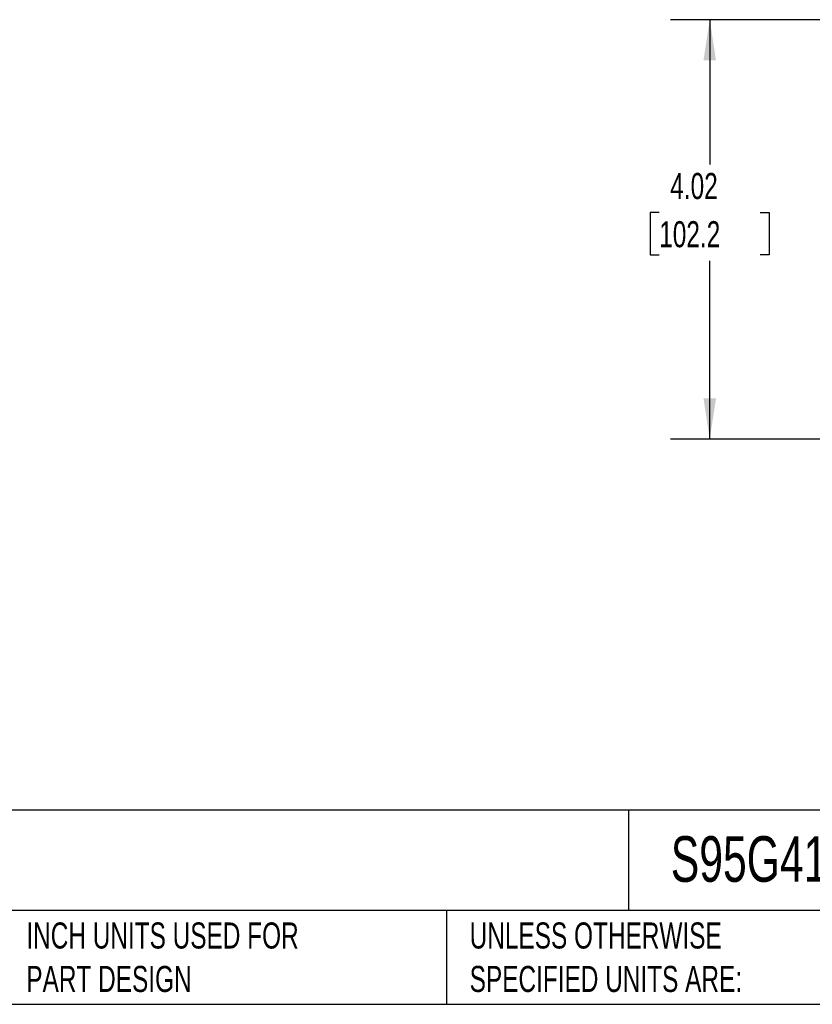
# Model space of a CAD drawing. Header units: inches. Extents: x 0.7 to 32.2, y 0.7 to 24.8.
# Tile 6 of 13: x 12.6 to 20.2, y 0.7 to 10.2. Entities that reach past the tile are written whole.
import ezdxf

# ---------------------------------------------------------------- set-up
doc = ezdxf.new("R2010")
doc.units = ezdxf.units.IN
doc.header["$LTSCALE"] = 3
doc.header["$MEASUREMENT"] = 0
doc.linetypes.add('SLD-Solid', pattern=[0])
doc.layers.add('DIMENSIONS', color=140, linetype='SLD-Solid', lineweight=25)
doc.layers.add('TEXT', color=140, linetype='SLD-Solid', lineweight=25)
doc.styles.add('SLDTEXTSTYLE0', font='TXT', dxfattribs={"width": 0.7})
doc.dimstyles.new('SLDDIMSTYLE1', dxfattribs={"dimtxt": 0.254883, "dimasz": 0.39, "dimexe": 0, "dimexo": 0.0625, "dimgap": 0.063721, "dimtad": 0, "dimtih": 1, "dimtoh": 1, "dimrnd": 1e-09, "dimzin": 12, "dimdsep": 46, "dimtxsty": 'SLDTEXTSTYLE0', "dimsah": 1, "dimcen": 0.09, "dimadec": 0, "dimazin": 3, "dimtfac": 1, "dimtofl": 0, "dimtmove": 0, "dimatfit": 3, "dimfxl": 0, "dimfrac": 2, "dimtolj": 1, "dimtzin": 12, "dimarcsym": 0})

# ---------------------------------------------------------------- blocks, each defined once
blk = doc.blocks.new('_D_6')
at = {"layer": 'DIMENSIONS'}
for p, q in [((20.3114, 10.193), (18.8028, 10.193)), ((19.1778, 10.193), (19.1778, 8.8057)), ((18.6931, 8.3436), (18.6075, 8.3436)), ((18.6075, 8.3436), (18.6075, 7.9385)), ((19.6625, 8.3436), (19.7481, 8.3436)), ((19.7481, 8.3436), (19.7481, 7.9385)), ((18.6075, 7.9385), (18.6931, 7.9385)), ((19.7481, 7.9385), (19.6625, 7.9385)), ((19.1778, 6.1706), (19.1778, 7.8814)), ((26.4392, 6.1706), (18.8028, 6.1706))]:
    blk.add_line(p, q, dxfattribs=at)
for points in [[(19.1778, 10.193), (19.1178, 9.803), (19.2378, 9.803)], [(19.1778, 6.1706), (19.2378, 6.5606), (19.1178, 6.5606)]]:
    blk.add_solid(points, dxfattribs=at)
at = {"layer": 'DIMENSIONS', "char_height": 0.25, "attachment_point": 1, "style": 'SLDTEXTSTYLE0'}
for s, insert in [('4.02', (18.7991, 8.7229)), ('102.2', (18.6931, 8.2607))]:
    blk.add_mtext(s, dxfattribs=dict(at, insert=insert))

msp = doc.modelspace()

# ---------------------------------------------------------------- linework, layer by layer
at = {"layer": 'TEXT'}
for p, q in [((32.25, 2.6133), (0.75, 2.6133)), ((18.3967, 2.6133), (18.3967, 1.65)), ((32.25, 1.65), (0.75, 1.65)), ((16.6533, 1.65), (16.6533, 0.75)), ((0.75, 0.75), (32.25, 0.75))]:
    msp.add_line(p, q, dxfattribs=at)

# ---------------------------------------------------------------- texts
at = {"layer": 'TEXT', "attachment_point": 1, "style": 'SLDTEXTSTYLE0'}
for s, insert, char_height in [('S95G41MR', (18.8041, 2.3624), 0.4375), ('INCH UNITS USED FOR ^JPART DESIGN', (12.6205, 1.535), 0.25), ('UNLESS OTHERWISE ^JSPECIFIED UNITS ARE:', (16.8743, 1.535), 0.25)]:
    msp.add_mtext(s, dxfattribs=dict(at, insert=insert, char_height=char_height))

# ---------------------------------------------------------------- dimensions: what is measured, and where the dimension line sits
at = {"layer": 'DIMENSIONS'}
dim = msp.add_linear_dim(base=(19.1778, 6.1706), p1=(20.4614, 10.193), p2=(26.5892, 6.1706), angle=90, dimstyle='SLDDIMSTYLE1', dxfattribs=at)
dim.commit()
dim.dimension.update_dxf_attribs({"geometry": '_D_6', "text_midpoint": (19.1778, 8.3436), "dimtype": 160})

doc.saveas('drawing.dxf')
